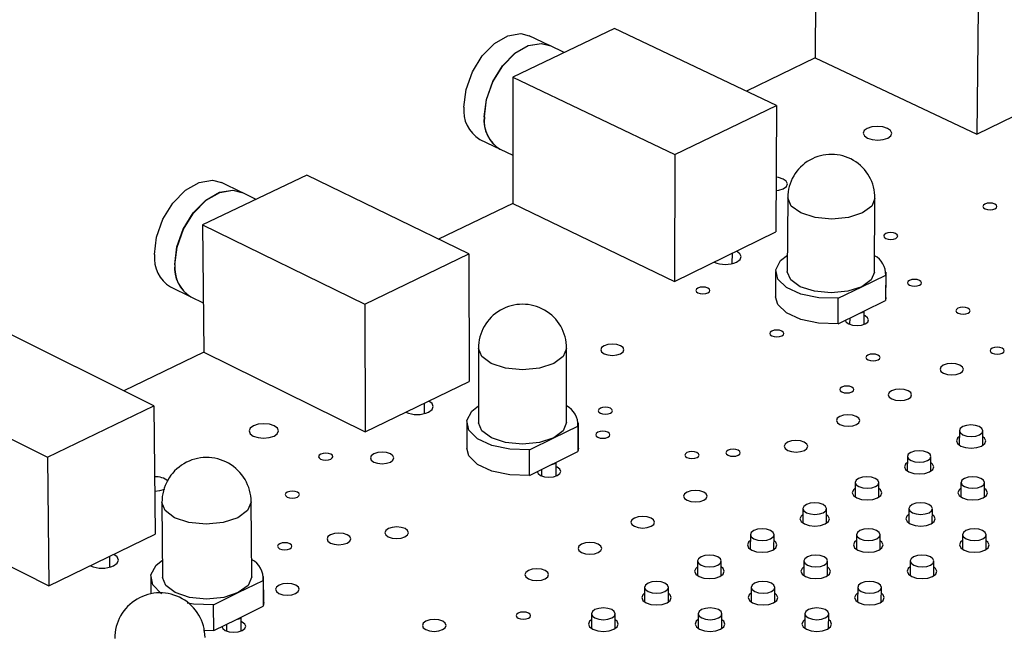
# Model space of a CAD drawing. Extents: x 73 to 209, y 44 to 152.
# Tile 7 of 13: x 121 to 148, y 96 to 112. Entities that reach past the tile are written whole.
import ezdxf

# ---------------------------------------------------------------- set-up
doc = ezdxf.new("R2010")
doc.units = 0
doc.layers.get('0').update_dxf_attribs({"linetype": 'CONTINUOUS'})

msp = doc.modelspace()

# ---------------------------------------------------------------- linework, layer by layer
at = {"color": 7, "linetype": 'CONTINUOUS'}
for p, q in [((142.703, 114.644), (142.681, 111.224)), ((147.117, 112.58), (147.081, 109.146)), ((137.216, 112.027), (134.441, 110.703)), ((141.63, 109.931), (137.216, 112.027)), ((135.446, 111.563), (134.892, 111.827)), ((135.845, 111.373), (135.451, 111.56)), ((142.681, 111.224), (140.808, 110.321)), ((142.681, 111.224), (147.081, 109.146)), ((134.441, 110.703), (138.856, 108.592)), ((134.441, 110.703), (134.444, 107.257)), ((147.081, 109.146), (149.786, 110.464)), ((138.856, 108.592), (141.63, 109.931)), ((141.63, 109.931), (141.611, 106.479)), ((133.542, 109.003), (134.094, 108.738)), ((134.099, 108.735), (134.443, 108.57)), ((138.856, 108.592), (138.845, 105.131)), ((128.83, 108.026), (125.993, 106.673)), ((133.245, 105.883), (128.83, 108.026)), ((127.062, 107.556), (126.509, 107.825)), ((127.449, 107.367), (127.067, 107.553)), ((141.931, 107.411), (141.92, 105.401)), ((144.293, 105.385), (144.309, 107.395)), ((134.445, 107.256), (132.422, 106.282)), ((134.444, 107.257), (138.845, 105.131)), ((125.993, 106.673), (130.407, 104.513)), ((125.993, 106.673), (126.022, 103.2)), ((138.845, 105.131), (141.611, 106.479)), ((130.407, 104.513), (133.245, 105.883)), ((133.245, 105.883), (133.251, 102.405)), ((140.422, 105.618), (140.423, 105.901)), ((141.603, 105.402), (141.599, 104.71)), ((143.955, 104.987), (144.6, 105.303)), ((144.6, 105.303), (144.594, 104.612)), ((144.604, 104.69), (144.609, 105.382)), ((125.118, 104.983), (125.67, 104.711)), ((143.309, 104.67), (143.955, 104.987)), ((125.675, 104.708), (126.011, 104.543)), ((143.304, 103.977), (143.309, 104.67)), ((144.004, 104.321), (144.594, 104.612)), ((144.604, 104.69), (144.594, 104.612)), ((130.407, 104.513), (130.423, 101.026)), ((143.304, 103.977), (143.896, 104.268)), ((143.62, 104.132), (143.619, 103.962)), ((143.896, 104.268), (144.004, 104.321)), ((144.014, 103.959), (144.017, 104.328)), ((124.667, 101.742), (120.254, 103.935)), ((133.505, 103.304), (133.508, 101.278)), ((135.908, 101.28), (135.909, 103.306)), ((126.022, 103.2), (123.845, 102.151)), ((126.022, 103.2), (130.423, 101.026)), ((117.351, 102.55), (121.764, 100.341)), ((130.423, 101.026), (133.251, 102.405)), ((121.764, 100.341), (124.667, 101.742)), ((124.667, 101.742), (124.701, 98.237)), ((132.039, 101.526), (132.038, 101.814)), ((131.529, 101.565), (131.529, 101.566)), ((133.188, 101.277), (133.189, 100.58)), ((135.557, 100.864), (136.217, 101.188)), ((136.217, 101.188), (136.216, 100.49)), ((136.228, 100.582), (136.228, 101.279)), ((134.896, 100.539), (135.557, 100.864)), ((146.609, 101.063), (146.605, 100.668)), ((147.244, 100.661), (147.248, 101.057)), ((121.764, 100.341), (121.807, 96.827)), ((134.896, 99.841), (134.896, 100.539)), ((135.612, 100.193), (136.216, 100.49)), ((136.228, 100.582), (136.216, 100.49)), ((145.194, 100.358), (145.19, 99.961)), ((145.83, 99.956), (145.834, 100.352)), ((134.896, 99.841), (135.501, 100.139)), ((135.501, 100.139), (135.612, 100.193)), ((135.627, 99.828), (135.627, 100.201)), ((135.227, 100.004), (135.227, 99.828)), ((143.773, 99.65), (143.77, 99.252)), ((144.411, 99.248), (144.414, 99.645)), ((146.652, 99.651), (146.649, 99.253)), ((147.29, 99.247), (147.294, 99.644)), ((117.407, 99.051), (121.807, 96.827)), ((124.884, 99.102), (124.903, 97.06)), ((127.331, 97.08), (127.316, 99.122)), ((142.347, 98.939), (142.344, 98.541)), ((142.987, 98.537), (142.989, 98.935)), ((145.232, 98.94), (145.228, 98.542)), ((145.871, 98.536), (145.874, 98.934)), ((121.807, 96.827), (124.701, 98.237)), ((140.915, 98.226), (140.913, 97.826)), ((141.556, 97.823), (141.559, 98.222)), ((143.806, 98.226), (143.803, 97.827)), ((144.446, 97.822), (144.449, 98.222)), ((146.696, 98.227), (146.692, 97.828)), ((147.336, 97.822), (147.34, 98.221)), ((122.94, 97.377), (122.94, 97.38)), ((123.464, 97.341), (123.461, 97.633)), ((139.477, 97.509), (139.476, 97.109)), ((140.121, 97.107), (140.122, 97.507)), ((142.374, 97.51), (142.371, 97.11)), ((143.016, 97.106), (143.019, 97.506)), ((145.27, 97.511), (145.267, 97.111)), ((145.911, 97.105), (145.915, 97.505)), ((124.579, 97.057), (124.583, 96.613)), ((126.965, 96.646), (127.64, 96.977)), ((127.64, 96.977), (127.645, 96.274)), ((127.659, 96.38), (127.654, 97.082)), ((126.289, 96.314), (126.965, 96.646)), ((138.034, 96.79), (138.034, 96.389)), ((138.68, 96.388), (138.681, 96.788)), ((140.936, 96.791), (140.934, 96.39)), ((141.58, 96.387), (141.583, 96.788)), ((143.838, 96.792), (143.835, 96.391)), ((144.481, 96.386), (144.485, 96.787)), ((126.295, 95.61), (126.289, 96.314)), ((127.659, 96.38), (127.645, 96.274)), ((127.027, 95.971), (127.645, 96.274)), ((136.586, 96.068), (136.585, 95.667)), ((137.233, 95.666), (137.233, 96.067)), ((139.493, 96.069), (139.492, 95.667)), ((140.139, 95.665), (140.141, 96.067)), ((142.401, 96.07), (142.399, 95.668)), ((143.046, 95.664), (143.049, 96.066)), ((126.295, 95.61), (126.914, 95.915)), ((126.64, 95.78), (126.641, 95.6)), ((126.914, 95.915), (127.027, 95.971)), ((127.046, 95.603), (127.043, 95.978)), ((126.295, 95.61), (126.014, 95.606))]:
    msp.add_line(p, q, dxfattribs=at)
for points in [[(133.11, 109.884), (133.169, 110.36), (133.343, 110.842), (133.611, 111.277), (133.946, 111.618), (134.31, 111.829), (134.664, 111.886), (134.892, 111.827)], [(133.663, 109.619), (133.722, 110.095), (133.896, 110.577), (134.165, 111.012), (134.499, 111.354), (134.863, 111.565), (135.217, 111.622), (135.446, 111.563)], [(133.668, 109.616), (133.728, 110.092), (133.901, 110.574), (134.17, 111.01), (134.505, 111.352), (134.869, 111.562), (135.223, 111.62), (135.451, 111.56)], [(144.657, 109.039), (144.74, 109.1), (144.768, 109.171), (144.736, 109.243), (144.65, 109.304), (144.522, 109.344), (144.373, 109.358), (144.224, 109.344), (144.098, 109.304), (144.015, 109.243), (143.987, 109.171), (144.019, 109.1), (144.105, 109.039), (144.233, 108.998), (144.382, 108.984), (144.531, 108.998), (144.657, 109.039)], [(124.681, 105.861), (124.739, 106.341), (124.913, 106.828), (125.185, 107.268), (125.526, 107.615), (125.898, 107.829), (126.261, 107.889), (126.509, 107.825)], [(141.812, 107.657), (141.896, 107.718), (141.924, 107.79), (141.893, 107.862), (141.807, 107.923), (141.68, 107.964), (141.619, 107.974)], [(125.234, 105.59), (125.291, 106.07), (125.466, 106.557), (125.739, 106.998), (126.079, 107.345), (126.451, 107.56), (126.814, 107.62), (127.062, 107.556)], [(125.239, 105.587), (125.297, 106.067), (125.472, 106.554), (125.744, 106.995), (126.085, 107.342), (126.457, 107.557), (126.82, 107.617), (127.067, 107.553)], [(141.617, 107.606), (141.686, 107.616), (141.812, 107.657)], [(147.578, 107.111), (147.618, 107.141), (147.632, 107.176), (147.616, 107.211), (147.574, 107.241), (147.511, 107.261), (147.438, 107.268), (147.365, 107.261), (147.304, 107.241), (147.264, 107.211), (147.25, 107.176), (147.266, 107.141), (147.308, 107.111), (147.371, 107.091), (147.444, 107.084), (147.517, 107.091), (147.578, 107.111)], [(144.875, 106.304), (144.915, 106.334), (144.929, 106.369), (144.913, 106.405), (144.871, 106.435), (144.809, 106.455), (144.736, 106.462), (144.663, 106.455), (144.601, 106.435), (144.561, 106.405), (144.547, 106.369), (144.562, 106.334), (144.605, 106.304), (144.667, 106.284), (144.74, 106.277), (144.813, 106.284), (144.875, 106.304)], [(140.539, 105.658), (140.632, 105.726), (140.664, 105.807), (140.63, 105.887), (140.535, 105.955)], [(143.309, 104.67), (142.778, 104.683), (142.289, 104.785), (141.901, 104.963), (141.664, 105.194), (141.607, 105.45), (141.735, 105.698), (141.922, 105.847)], [(143.955, 104.987), (143.572, 104.862), (143.119, 104.818), (142.663, 104.862), (142.275, 104.987), (142.014, 105.174), (141.92, 105.394), (141.92, 105.401)], [(144.293, 105.385), (144.208, 105.174), (143.955, 104.987)], [(145.523, 105.029), (145.564, 105.059), (145.577, 105.094), (145.562, 105.13), (145.519, 105.16), (145.456, 105.18), (145.383, 105.187), (145.31, 105.18), (145.248, 105.16), (145.207, 105.13), (145.194, 105.094), (145.209, 105.059), (145.252, 105.029), (145.314, 105.008), (145.388, 105.001), (145.461, 105.008), (145.523, 105.029)], [(139.759, 104.818), (139.8, 104.848), (139.814, 104.884), (139.799, 104.919), (139.757, 104.95), (139.694, 104.97), (139.621, 104.977), (139.548, 104.97), (139.486, 104.95), (139.444, 104.919), (139.43, 104.884), (139.445, 104.848), (139.487, 104.818), (139.55, 104.798), (139.623, 104.791), (139.697, 104.798), (139.759, 104.818)], [(143.304, 103.977), (142.774, 103.991), (142.285, 104.093), (141.897, 104.271), (141.66, 104.502), (141.599, 104.71)], [(146.845, 104.265), (146.886, 104.295), (146.9, 104.331), (146.884, 104.367), (146.841, 104.397), (146.778, 104.417), (146.705, 104.424), (146.631, 104.417), (146.57, 104.397), (146.529, 104.367), (146.515, 104.331), (146.531, 104.295), (146.574, 104.265), (146.637, 104.244), (146.71, 104.237), (146.784, 104.244), (146.845, 104.265)], [(143.501, 104.074), (143.526, 104.022), (143.596, 103.972), (143.7, 103.938), (143.821, 103.927), (143.942, 103.938), (144.044, 103.972)], [(144.044, 103.972), (144.111, 104.022), (144.134, 104.081), (144.108, 104.139), (144.039, 104.189), (144.016, 104.199)], [(141.772, 103.645), (141.813, 103.675), (141.827, 103.711), (141.812, 103.747), (141.769, 103.777), (141.706, 103.798), (141.633, 103.805), (141.559, 103.798), (141.497, 103.777), (141.456, 103.747), (141.442, 103.711), (141.457, 103.675), (141.499, 103.645), (141.562, 103.625), (141.636, 103.617), (141.709, 103.625), (141.772, 103.645)], [(137.378, 103.158), (137.446, 103.208), (137.47, 103.268), (137.446, 103.327), (137.377, 103.377), (137.274, 103.41), (137.152, 103.422), (137.031, 103.41), (136.928, 103.377), (136.86, 103.327), (136.836, 103.268), (136.86, 103.208), (136.929, 103.158), (137.032, 103.125), (137.154, 103.113), (137.275, 103.125), (137.378, 103.158)], [(147.777, 103.174), (147.818, 103.204), (147.832, 103.24), (147.816, 103.276), (147.773, 103.307), (147.71, 103.327), (147.636, 103.334), (147.562, 103.327), (147.5, 103.307), (147.46, 103.276), (147.446, 103.24), (147.462, 103.204), (147.505, 103.174), (147.568, 103.153), (147.642, 103.146), (147.715, 103.153), (147.777, 103.174)], [(144.393, 102.991), (144.434, 103.021), (144.448, 103.057), (144.432, 103.093), (144.39, 103.124), (144.327, 103.144), (144.253, 103.151), (144.179, 103.144), (144.117, 103.124), (144.076, 103.093), (144.062, 103.057), (144.078, 103.021), (144.12, 102.991), (144.183, 102.97), (144.257, 102.963), (144.331, 102.97), (144.393, 102.991)], [(146.626, 102.627), (146.693, 102.677), (146.716, 102.736), (146.69, 102.796), (146.619, 102.846), (146.515, 102.88), (146.393, 102.892), (146.272, 102.88), (146.17, 102.846), (146.103, 102.796), (146.08, 102.736), (146.106, 102.677), (146.177, 102.627), (146.281, 102.593), (146.403, 102.581), (146.524, 102.593), (146.626, 102.627)], [(143.679, 102.118), (143.72, 102.148), (143.734, 102.185), (143.719, 102.221), (143.676, 102.251), (143.613, 102.272), (143.539, 102.279), (143.465, 102.272), (143.403, 102.251), (143.362, 102.221), (143.348, 102.185), (143.363, 102.148), (143.406, 102.118), (143.469, 102.097), (143.543, 102.09), (143.617, 102.097), (143.679, 102.118)], [(145.218, 101.929), (145.286, 101.979), (145.308, 102.039), (145.283, 102.098), (145.212, 102.149), (145.108, 102.182), (144.986, 102.194), (144.865, 102.182), (144.762, 102.149), (144.695, 102.098), (144.672, 102.039), (144.698, 101.979), (144.768, 101.929), (144.872, 101.895), (144.994, 101.883), (145.116, 101.895), (145.218, 101.929)], [(132.148, 101.565), (132.243, 101.635), (132.277, 101.717), (132.245, 101.799), (132.151, 101.868)], [(134.896, 100.539), (134.36, 100.553), (133.867, 100.657), (133.479, 100.839), (133.245, 101.076), (133.193, 101.337), (133.329, 101.591), (133.507, 101.735)], [(137.101, 101.539), (137.143, 101.57), (137.158, 101.606), (137.143, 101.642), (137.101, 101.673), (137.038, 101.694), (136.964, 101.701), (136.89, 101.694), (136.827, 101.673), (136.785, 101.642), (136.77, 101.606), (136.785, 101.57), (136.827, 101.539), (136.89, 101.518), (136.964, 101.511), (137.038, 101.518), (137.101, 101.539)], [(143.805, 101.228), (143.873, 101.278), (143.896, 101.338), (143.87, 101.398), (143.8, 101.449), (143.696, 101.483), (143.573, 101.494), (143.452, 101.483), (143.349, 101.449), (143.281, 101.398), (143.258, 101.338), (143.284, 101.278), (143.354, 101.228), (143.458, 101.194), (143.58, 101.182), (143.702, 101.194), (143.805, 101.228)], [(127.938, 100.915), (128.026, 100.978), (128.058, 101.053), (128.029, 101.128), (127.944, 101.192), (127.815, 101.234), (127.663, 101.249), (127.51, 101.234), (127.38, 101.192), (127.292, 101.128), (127.26, 101.053), (127.289, 100.978), (127.374, 100.915), (127.502, 100.873), (127.655, 100.858), (127.808, 100.873), (127.938, 100.915)], [(135.557, 100.864), (135.167, 100.736), (134.707, 100.691), (134.247, 100.736), (133.858, 100.864), (133.598, 101.055), (133.508, 101.278)], [(135.908, 101.28), (135.817, 101.055), (135.557, 100.864)], [(147.158, 100.949), (147.226, 101), (147.248, 101.06), (147.222, 101.12), (147.151, 101.171), (147.046, 101.205), (146.924, 101.217), (146.802, 101.205), (146.699, 101.171), (146.632, 101.12), (146.609, 101.06), (146.635, 101), (146.706, 100.949), (146.811, 100.915), (146.934, 100.904), (147.055, 100.915), (147.158, 100.949)], [(137.032, 100.881), (137.074, 100.912), (137.088, 100.949), (137.073, 100.985), (137.031, 101.016), (136.968, 101.037), (136.894, 101.044), (136.82, 101.037), (136.757, 101.016), (136.715, 100.985), (136.7, 100.949), (136.715, 100.912), (136.757, 100.881), (136.82, 100.861), (136.895, 100.853), (136.969, 100.861), (137.032, 100.881)], [(146.608, 100.903), (146.555, 100.857), (146.527, 100.782), (146.559, 100.707), (146.648, 100.643), (146.779, 100.601), (146.932, 100.586), (147.084, 100.601), (147.212, 100.643)], [(147.212, 100.643), (147.297, 100.707), (147.325, 100.782), (147.292, 100.857), (147.246, 100.896)], [(142.386, 100.524), (142.455, 100.575), (142.478, 100.635), (142.452, 100.695), (142.382, 100.746), (142.278, 100.78), (142.155, 100.792), (142.033, 100.78), (141.93, 100.746), (141.862, 100.695), (141.839, 100.635), (141.864, 100.575), (141.934, 100.524), (142.039, 100.49), (142.161, 100.478), (142.283, 100.49), (142.386, 100.524)], [(129.483, 100.285), (129.526, 100.316), (129.541, 100.352), (129.527, 100.389), (129.485, 100.42), (129.423, 100.441), (129.348, 100.448), (129.274, 100.441), (129.211, 100.42), (129.168, 100.389), (129.153, 100.352), (129.167, 100.316), (129.208, 100.285), (129.271, 100.264), (129.345, 100.257), (129.42, 100.264), (129.483, 100.285)], [(131.107, 100.206), (131.177, 100.257), (131.202, 100.317), (131.178, 100.377), (131.11, 100.428), (131.006, 100.462), (130.884, 100.474), (130.762, 100.462), (130.658, 100.428), (130.588, 100.377), (130.562, 100.317), (130.586, 100.257), (130.655, 100.206), (130.758, 100.172), (130.88, 100.16), (131.003, 100.172), (131.107, 100.206)], [(134.896, 99.841), (134.36, 99.855), (133.868, 99.96), (133.481, 100.142), (133.246, 100.378), (133.189, 100.58)], [(139.461, 100.327), (139.503, 100.358), (139.517, 100.395), (139.502, 100.432), (139.46, 100.462), (139.396, 100.483), (139.322, 100.49), (139.248, 100.483), (139.185, 100.462), (139.143, 100.432), (139.129, 100.395), (139.144, 100.358), (139.186, 100.327), (139.25, 100.307), (139.324, 100.3), (139.398, 100.307), (139.461, 100.327)], [(140.582, 100.39), (140.624, 100.421), (140.638, 100.457), (140.623, 100.494), (140.58, 100.525), (140.517, 100.546), (140.443, 100.553), (140.368, 100.546), (140.306, 100.525), (140.264, 100.494), (140.25, 100.457), (140.265, 100.421), (140.307, 100.39), (140.371, 100.369), (140.445, 100.362), (140.519, 100.369), (140.582, 100.39)], [(145.743, 100.244), (145.811, 100.295), (145.834, 100.355), (145.808, 100.416), (145.737, 100.467), (145.632, 100.501), (145.509, 100.513), (145.387, 100.501), (145.285, 100.467), (145.217, 100.416), (145.194, 100.355), (145.22, 100.295), (145.291, 100.244), (145.395, 100.21), (145.518, 100.198), (145.64, 100.21), (145.743, 100.244)], [(135.653, 99.84), (135.722, 99.891), (135.747, 99.951), (135.722, 100.012), (135.653, 100.063), (135.627, 100.074)], [(145.192, 100.197), (145.14, 100.152), (145.111, 100.077), (145.144, 100.001), (145.232, 99.938), (145.363, 99.895), (145.517, 99.88), (145.669, 99.895), (145.798, 99.938)], [(145.798, 99.938), (145.883, 100.001), (145.911, 100.077), (145.879, 100.152), (145.832, 100.192)], [(135.107, 99.945), (135.131, 99.891), (135.2, 99.84), (135.304, 99.806), (135.427, 99.794), (135.549, 99.806), (135.653, 99.84)], [(144.323, 99.536), (144.391, 99.587), (144.414, 99.648), (144.388, 99.708), (144.318, 99.759), (144.213, 99.793), (144.09, 99.806), (143.968, 99.793), (143.864, 99.759), (143.796, 99.708), (143.773, 99.648), (143.799, 99.587), (143.869, 99.536), (143.974, 99.502), (144.097, 99.49), (144.22, 99.502), (144.323, 99.536)], [(147.204, 99.536), (147.271, 99.587), (147.294, 99.648), (147.267, 99.708), (147.196, 99.759), (147.091, 99.793), (146.968, 99.806), (146.846, 99.793), (146.743, 99.759), (146.675, 99.708), (146.653, 99.648), (146.679, 99.587), (146.75, 99.536), (146.855, 99.502), (146.978, 99.49), (147.101, 99.502), (147.204, 99.536)], [(124.689, 99.411), (124.831, 99.426), (124.963, 99.469)], [(128.573, 99.249), (128.616, 99.28), (128.632, 99.317), (128.617, 99.354), (128.576, 99.385), (128.513, 99.406), (128.439, 99.413), (128.364, 99.406), (128.3, 99.385), (128.258, 99.354), (128.242, 99.317), (128.256, 99.28), (128.298, 99.249), (128.361, 99.228), (128.435, 99.221), (128.51, 99.228), (128.573, 99.249)], [(139.645, 99.165), (139.714, 99.216), (139.738, 99.276), (139.713, 99.337), (139.643, 99.388), (139.538, 99.422), (139.415, 99.434), (139.293, 99.422), (139.189, 99.388), (139.12, 99.337), (139.097, 99.276), (139.122, 99.216), (139.192, 99.165), (139.296, 99.13), (139.419, 99.118), (139.542, 99.13), (139.645, 99.165)], [(143.772, 99.489), (143.72, 99.444), (143.691, 99.369), (143.723, 99.293), (143.811, 99.229), (143.942, 99.186), (144.096, 99.171), (144.249, 99.186), (144.378, 99.229)], [(144.378, 99.229), (144.464, 99.293), (144.492, 99.369), (144.46, 99.444), (144.413, 99.485)], [(146.651, 99.49), (146.598, 99.444), (146.57, 99.369), (146.602, 99.293), (146.691, 99.229), (146.823, 99.186), (146.977, 99.171), (147.129, 99.186), (147.258, 99.229)], [(147.258, 99.229), (147.343, 99.293), (147.371, 99.369), (147.338, 99.444), (147.292, 99.484)], [(142.897, 98.825), (142.966, 98.877), (142.989, 98.937), (142.964, 98.998), (142.893, 99.049), (142.788, 99.084), (142.665, 99.096), (142.542, 99.084), (142.439, 99.049), (142.37, 98.998), (142.347, 98.937), (142.372, 98.877), (142.443, 98.825), (142.548, 98.791), (142.671, 98.779), (142.794, 98.791), (142.897, 98.825)], [(145.783, 98.825), (145.852, 98.877), (145.874, 98.937), (145.848, 98.998), (145.777, 99.049), (145.672, 99.084), (145.549, 99.096), (145.426, 99.084), (145.323, 99.049), (145.255, 98.998), (145.232, 98.937), (145.258, 98.877), (145.329, 98.825), (145.434, 98.791), (145.557, 98.779), (145.68, 98.791), (145.783, 98.825)], [(138.211, 98.453), (138.28, 98.505), (138.304, 98.565), (138.279, 98.626), (138.209, 98.677), (138.104, 98.712), (137.981, 98.724), (137.859, 98.712), (137.755, 98.677), (137.685, 98.626), (137.661, 98.565), (137.686, 98.505), (137.756, 98.453), (137.861, 98.419), (137.984, 98.407), (138.107, 98.419), (138.211, 98.453)], [(142.346, 98.779), (142.294, 98.734), (142.265, 98.658), (142.297, 98.582), (142.385, 98.518), (142.516, 98.475), (142.67, 98.46), (142.823, 98.475), (142.953, 98.518)], [(142.953, 98.518), (143.039, 98.582), (143.068, 98.658), (143.035, 98.734), (142.988, 98.775)], [(145.23, 98.78), (145.178, 98.734), (145.149, 98.658), (145.182, 98.582), (145.27, 98.518), (145.402, 98.475), (145.556, 98.46), (145.709, 98.475), (145.838, 98.518)], [(145.838, 98.518), (145.924, 98.582), (145.952, 98.658), (145.919, 98.734), (145.873, 98.774)], [(129.93, 97.998), (130, 98.05), (130.026, 98.111), (130.002, 98.172), (129.933, 98.223), (129.829, 98.258), (129.707, 98.27), (129.583, 98.258), (129.479, 98.223), (129.408, 98.172), (129.383, 98.111), (129.406, 98.05), (129.475, 97.998), (129.579, 97.964), (129.702, 97.952), (129.825, 97.964), (129.93, 97.998)], [(131.505, 98.165), (131.575, 98.217), (131.6, 98.278), (131.577, 98.339), (131.507, 98.39), (131.404, 98.425), (131.281, 98.437), (131.158, 98.425), (131.053, 98.39), (130.983, 98.339), (130.957, 98.278), (130.981, 98.217), (131.05, 98.165), (131.154, 98.131), (131.277, 98.119), (131.4, 98.131), (131.505, 98.165)], [(141.466, 98.112), (141.535, 98.163), (141.559, 98.224), (141.533, 98.285), (141.462, 98.337), (141.358, 98.371), (141.234, 98.383), (141.111, 98.371), (141.007, 98.337), (140.938, 98.285), (140.915, 98.224), (140.94, 98.163), (141.011, 98.112), (141.116, 98.077), (141.239, 98.065), (141.362, 98.077), (141.466, 98.112)], [(144.358, 98.112), (144.426, 98.163), (144.449, 98.224), (144.423, 98.285), (144.352, 98.337), (144.247, 98.371), (144.124, 98.383), (144.001, 98.371), (143.897, 98.337), (143.829, 98.285), (143.806, 98.224), (143.831, 98.163), (143.902, 98.112), (144.008, 98.077), (144.131, 98.065), (144.254, 98.077), (144.358, 98.112)], [(147.249, 98.112), (147.317, 98.163), (147.34, 98.224), (147.314, 98.285), (147.242, 98.337), (147.137, 98.371), (147.013, 98.383), (146.89, 98.371), (146.787, 98.337), (146.719, 98.285), (146.696, 98.224), (146.723, 98.163), (146.794, 98.112), (146.9, 98.077), (147.023, 98.065), (147.146, 98.077), (147.249, 98.112)], [(128.368, 97.842), (128.411, 97.873), (128.426, 97.91), (128.412, 97.947), (128.37, 97.978), (128.307, 97.999), (128.232, 98.007), (128.158, 97.999), (128.094, 97.978), (128.051, 97.947), (128.035, 97.91), (128.049, 97.873), (128.091, 97.842), (128.154, 97.821), (128.229, 97.813), (128.304, 97.821), (128.368, 97.842)], [(136.77, 97.739), (136.84, 97.79), (136.864, 97.851), (136.839, 97.912), (136.769, 97.964), (136.665, 97.999), (136.542, 98.011), (136.419, 97.999), (136.314, 97.964), (136.245, 97.912), (136.22, 97.851), (136.245, 97.79), (136.315, 97.739), (136.419, 97.704), (136.543, 97.692), (136.666, 97.704), (136.77, 97.739)], [(140.914, 98.065), (140.862, 98.02), (140.833, 97.944), (140.865, 97.868), (140.953, 97.804), (141.084, 97.76), (141.238, 97.745), (141.392, 97.76), (141.522, 97.804)], [(141.522, 97.804), (141.608, 97.868), (141.638, 97.944), (141.606, 98.02), (141.558, 98.062)], [(143.804, 98.066), (143.752, 98.02), (143.723, 97.944), (143.755, 97.868), (143.844, 97.804), (143.976, 97.76), (144.13, 97.745), (144.284, 97.76), (144.413, 97.804)], [(144.413, 97.804), (144.499, 97.868), (144.528, 97.944), (144.495, 98.02), (144.448, 98.061)], [(146.695, 98.067), (146.641, 98.02), (146.613, 97.944), (146.646, 97.868), (146.735, 97.804), (146.867, 97.76), (147.022, 97.745), (147.175, 97.76), (147.304, 97.804)], [(147.304, 97.804), (147.389, 97.868), (147.417, 97.944), (147.384, 98.02), (147.338, 98.06)], [(123.564, 97.378), (123.663, 97.45), (123.699, 97.534), (123.668, 97.617), (123.574, 97.689)], [(140.029, 97.395), (140.099, 97.447), (140.122, 97.508), (140.097, 97.569), (140.027, 97.621), (139.922, 97.656), (139.798, 97.668), (139.675, 97.656), (139.571, 97.621), (139.501, 97.569), (139.477, 97.508), (139.503, 97.447), (139.573, 97.395), (139.678, 97.36), (139.802, 97.348), (139.925, 97.36), (140.029, 97.395)], [(142.927, 97.395), (142.995, 97.447), (143.019, 97.508), (142.993, 97.569), (142.922, 97.621), (142.817, 97.656), (142.693, 97.668), (142.57, 97.656), (142.466, 97.621), (142.397, 97.569), (142.374, 97.508), (142.399, 97.447), (142.47, 97.395), (142.576, 97.36), (142.699, 97.348), (142.823, 97.36), (142.927, 97.395)], [(145.824, 97.395), (145.892, 97.447), (145.915, 97.508), (145.889, 97.569), (145.817, 97.621), (145.712, 97.656), (145.588, 97.668), (145.465, 97.656), (145.361, 97.621), (145.293, 97.569), (145.27, 97.508), (145.296, 97.447), (145.368, 97.395), (145.473, 97.36), (145.597, 97.348), (145.72, 97.36), (145.824, 97.395)], [(124.883, 96.608), (124.863, 96.621), (124.632, 96.862), (124.585, 97.13), (124.729, 97.39), (124.898, 97.528)], [(135.324, 97.022), (135.394, 97.074), (135.419, 97.135), (135.394, 97.196), (135.324, 97.248), (135.22, 97.282), (135.096, 97.295), (134.973, 97.282), (134.868, 97.248), (134.798, 97.196), (134.774, 97.135), (134.798, 97.074), (134.868, 97.022), (134.973, 96.987), (135.096, 96.975), (135.22, 96.987), (135.324, 97.022)], [(139.477, 97.349), (139.426, 97.304), (139.396, 97.228), (139.427, 97.152), (139.515, 97.087), (139.647, 97.043), (139.801, 97.028), (139.955, 97.043), (140.086, 97.087)], [(140.086, 97.087), (140.172, 97.152), (140.202, 97.228), (140.17, 97.304), (140.122, 97.347)], [(142.373, 97.35), (142.321, 97.304), (142.291, 97.228), (142.324, 97.152), (142.412, 97.087), (142.544, 97.043), (142.698, 97.028), (142.852, 97.043), (142.982, 97.087)], [(142.982, 97.087), (143.068, 97.152), (143.097, 97.228), (143.065, 97.304), (143.018, 97.346)], [(145.269, 97.351), (145.216, 97.304), (145.187, 97.228), (145.22, 97.152), (145.309, 97.087), (145.441, 97.043), (145.596, 97.028), (145.749, 97.043), (145.879, 97.087)], [(145.879, 97.087), (145.965, 97.152), (145.993, 97.228), (145.96, 97.304), (145.914, 97.345)], [(126.965, 96.646), (126.568, 96.515), (126.102, 96.469), (125.637, 96.515), (125.247, 96.646), (124.989, 96.841), (124.903, 97.06)], [(127.331, 97.08), (127.331, 97.072), (127.233, 96.841), (126.965, 96.646)], [(128.527, 96.622), (128.598, 96.674), (128.623, 96.736), (128.6, 96.797), (128.531, 96.849), (128.427, 96.884), (128.303, 96.896), (128.18, 96.884), (128.074, 96.849), (128.003, 96.797), (127.978, 96.736), (128.001, 96.674), (128.07, 96.622), (128.174, 96.588), (128.297, 96.575), (128.421, 96.588), (128.527, 96.622)], [(138.587, 96.676), (138.657, 96.728), (138.681, 96.789), (138.656, 96.851), (138.585, 96.903), (138.48, 96.938), (138.356, 96.95), (138.233, 96.938), (138.128, 96.903), (138.059, 96.851), (138.034, 96.789), (138.059, 96.728), (138.13, 96.676), (138.235, 96.641), (138.359, 96.629), (138.483, 96.641), (138.587, 96.676)], [(141.49, 96.676), (141.559, 96.728), (141.583, 96.789), (141.557, 96.851), (141.486, 96.903), (141.381, 96.938), (141.257, 96.95), (141.134, 96.938), (141.029, 96.903), (140.96, 96.851), (140.936, 96.789), (140.962, 96.728), (141.033, 96.676), (141.138, 96.641), (141.262, 96.629), (141.386, 96.641), (141.49, 96.676)], [(144.393, 96.676), (144.462, 96.728), (144.485, 96.789), (144.459, 96.851), (144.387, 96.903), (144.282, 96.938), (144.158, 96.95), (144.034, 96.938), (143.93, 96.903), (143.862, 96.851), (143.838, 96.789), (143.864, 96.728), (143.936, 96.676), (144.041, 96.641), (144.165, 96.629), (144.289, 96.641), (144.393, 96.676)], [(138.034, 96.63), (137.983, 96.586), (137.953, 96.509), (137.984, 96.432), (138.072, 96.367), (138.204, 96.324), (138.358, 96.308), (138.513, 96.324), (138.644, 96.367)], [(138.644, 96.367), (138.731, 96.432), (138.761, 96.509), (138.729, 96.586), (138.68, 96.628)], [(140.936, 96.631), (140.884, 96.586), (140.854, 96.509), (140.886, 96.432), (140.975, 96.367), (141.106, 96.324), (141.261, 96.308), (141.416, 96.324), (141.546, 96.367)], [(141.546, 96.367), (141.632, 96.432), (141.662, 96.509), (141.63, 96.586), (141.582, 96.627)], [(143.837, 96.632), (143.784, 96.586), (143.755, 96.509), (143.788, 96.432), (143.877, 96.367), (144.009, 96.324), (144.164, 96.308), (144.318, 96.324), (144.448, 96.367)], [(144.448, 96.367), (144.534, 96.432), (144.563, 96.509), (144.53, 96.586), (144.483, 96.627)], [(126.289, 96.314), (125.747, 96.328), (125.568, 96.354)], [(134.868, 95.948), (134.911, 95.98), (134.926, 96.018), (134.911, 96.055), (134.869, 96.087), (134.805, 96.108), (134.73, 96.115), (134.654, 96.108), (134.591, 96.087), (134.548, 96.055), (134.533, 96.018), (134.548, 95.98), (134.59, 95.948), (134.654, 95.927), (134.729, 95.92), (134.805, 95.927), (134.868, 95.948)], [(137.139, 95.954), (137.209, 96.006), (137.233, 96.068), (137.208, 96.13), (137.138, 96.182), (137.033, 96.217), (136.909, 96.229), (136.785, 96.217), (136.68, 96.182), (136.61, 96.13), (136.586, 96.068), (136.611, 96.006), (136.681, 95.954), (136.786, 95.919), (136.91, 95.907), (137.034, 95.919), (137.139, 95.954)], [(140.048, 95.954), (140.117, 96.006), (140.141, 96.068), (140.116, 96.13), (140.045, 96.182), (139.939, 96.217), (139.815, 96.229), (139.692, 96.217), (139.587, 96.182), (139.517, 96.13), (139.493, 96.068), (139.519, 96.006), (139.59, 95.954), (139.695, 95.919), (139.819, 95.907), (139.943, 95.919), (140.048, 95.954)], [(142.956, 95.954), (143.025, 96.006), (143.049, 96.068), (143.023, 96.13), (142.951, 96.182), (142.846, 96.217), (142.722, 96.229), (142.598, 96.217), (142.494, 96.182), (142.425, 96.13), (142.401, 96.068), (142.427, 96.006), (142.498, 95.954), (142.604, 95.919), (142.728, 95.907), (142.852, 95.919), (142.956, 95.954)], [(127.069, 95.613), (127.14, 95.666), (127.166, 95.727), (127.143, 95.789), (127.074, 95.841), (127.044, 95.854)], [(132.531, 95.636), (132.601, 95.688), (132.626, 95.75), (132.602, 95.812), (132.532, 95.864), (132.428, 95.899), (132.304, 95.911), (132.18, 95.899), (132.075, 95.864), (132.004, 95.812), (131.979, 95.75), (132.003, 95.688), (132.073, 95.636), (132.177, 95.601), (132.301, 95.589), (132.425, 95.601), (132.531, 95.636)], [(136.586, 95.908), (136.535, 95.864), (136.505, 95.787), (136.536, 95.71), (136.624, 95.645), (136.755, 95.601), (136.91, 95.586), (137.065, 95.601), (137.196, 95.645)], [(137.196, 95.645), (137.283, 95.71), (137.314, 95.787), (137.283, 95.864), (137.233, 95.907)], [(139.493, 95.909), (139.441, 95.864), (139.411, 95.787), (139.443, 95.71), (139.532, 95.645), (139.663, 95.601), (139.819, 95.586), (139.973, 95.601), (140.104, 95.645)], [(140.104, 95.645), (140.191, 95.71), (140.221, 95.787), (140.189, 95.864), (140.14, 95.906)], [(142.4, 95.91), (142.348, 95.864), (142.318, 95.787), (142.351, 95.71), (142.44, 95.645), (142.572, 95.601), (142.727, 95.586), (142.882, 95.601), (143.012, 95.645)], [(143.012, 95.645), (143.098, 95.71), (143.128, 95.787), (143.095, 95.864), (143.048, 95.906)], [(126.519, 95.72), (126.542, 95.666), (126.611, 95.613), (126.715, 95.578), (126.839, 95.566), (126.963, 95.578), (127.069, 95.613)]]:
    msp.add_lwpolyline(points, dxfattribs=at)
at = {"color": 8, "linetype": 'CONTINUOUS'}
for points in [[(142.287, 106.999), (142.026, 107.185), (141.931, 107.405), (141.931, 107.411)], [(144.309, 107.395), (144.224, 107.185), (143.97, 106.999), (143.587, 106.874), (143.132, 106.831), (142.676, 106.874), (142.287, 106.999)], [(133.855, 102.891), (133.595, 103.082), (133.505, 103.304)], [(135.909, 103.306), (135.818, 103.082), (135.557, 102.891), (135.167, 102.764), (134.706, 102.719), (134.245, 102.764), (133.855, 102.891)], [(125.228, 98.689), (124.97, 98.884), (124.884, 99.102)], [(127.316, 99.122), (127.316, 99.113), (127.218, 98.884), (126.95, 98.689), (126.552, 98.558), (126.085, 98.513), (125.62, 98.558), (125.228, 98.689)]]:
    msp.add_lwpolyline(points, dxfattribs=at)
at = {"color": 7, "linetype": 'CONTINUOUS'}
for centre, radius, start, end in [((134.015, 109.781), 0.911, 173.5371, 238.6777), ((134.567, 109.515), 0.911, 173.4905, 238.6564), ((134.573, 109.513), 0.911, 173.49, 238.6562), ((143.12, 107.405), 1.189, 359.5553, 179.689), ((125.596, 105.768), 0.919, 174.1993, 238.6585), ((144.036, 105.331), 0.565, 357.241, 62.5313), ((126.148, 105.496), 0.919, 174.1528, 238.6386), ((126.154, 105.493), 0.919, 174.1523, 238.6384), ((140.233, 106.35), 0.756, 246.0368, 293.9024), ((134.707, 103.306), 1.202, 359.9672, 180.0987), ((143.872, 104.453), 0.187, 277.3224, 315.0622), ((135.65, 101.23), 0.568, 355.6757, 62.9569), ((131.838, 102.28), 0.779, 246.6571, 293.4336), ((126.1, 99.113), 1.216, 0.4072, 180.5248), ((135.476, 100.33), 0.193, 277.5437, 314.8409), ((124.715, 99.269), 0.537, 50.739, 93.0807), ((123.251, 98.092), 0.78, 246.3073, 293.6978), ((127.071, 97.036), 0.572, 354.09, 63.4069), ((124.83, 95.41), 1.229, 0.48, 180.5937), ((126.887, 96.113), 0.2, 277.7639, 314.6207)]:
    msp.add_arc(centre, radius, start, end, dxfattribs=at)

doc.saveas('drawing.dxf')
